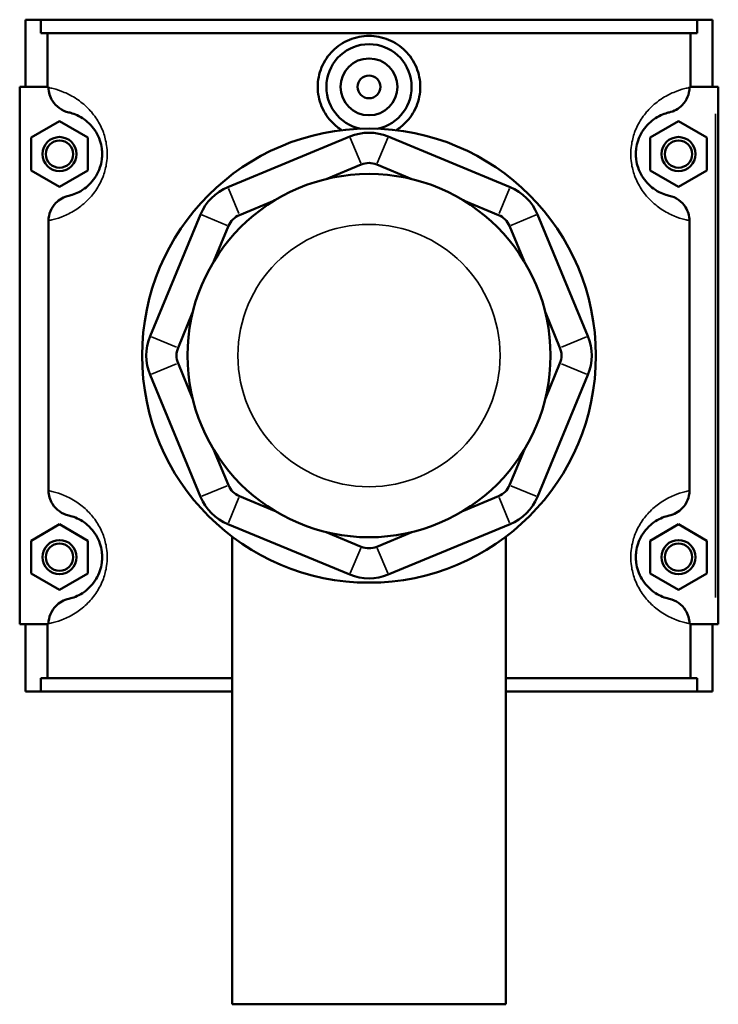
# Model space of a CAD drawing. Header units: inches. Extents: x -1.5 to 48.1, y -2 to 47.5.
# Tile 5 of 8: x 16.6 to 21.4, y 31 to 37.9. Entities that reach past the tile are written whole.
import ezdxf

# ---------------------------------------------------------------- set-up
doc = ezdxf.new("R2010")
doc.units = ezdxf.units.IN
doc.header["$MEASUREMENT"] = 0
doc.layers.add('Visible (ANSI)', color=7, linetype='Continuous', lineweight=50)
doc.layers.add('Visible Narrow (ANSI)', color=7, linetype='Continuous', lineweight=35)

msp = doc.modelspace()

# ---------------------------------------------------------------- linework, layer by layer
at = {"layer": 'Visible (ANSI)'}
for p, q in [((16.6419, 37.8592), (16.6419, 37.3942)), ((16.6419, 37.8592), (16.7481, 37.8592)), ((16.7481, 37.8592), (21.2956, 37.8592)), ((16.7481, 37.7662), (16.7481, 37.8592)), ((21.2956, 37.8592), (21.2956, 37.7662)), ((21.2956, 37.8592), (21.4019, 37.8592)), ((21.4019, 37.8592), (21.4019, 37.3942)), ((21.2956, 37.7662), (16.7481, 37.7662)), ((16.7943, 37.3942), (16.7943, 37.7662)), ((21.2494, 37.3942), (21.2494, 37.7662)), ((16.8024, 37.3942), (16.6025, 37.3942)), ((16.6025, 37.3942), (16.6025, 33.6742)), ((16.8024, 37.3942), (16.8024, 37.3894)), ((21.2413, 37.3894), (21.2413, 37.3942)), ((21.2413, 37.3942), (21.4215, 37.3942)), ((21.4215, 37.3942), (21.4412, 37.3942)), ((21.4412, 33.6742), (21.4412, 37.3942)), ((16.6812, 37.0428), (16.8781, 37.1565)), ((16.8781, 37.1565), (17.0749, 37.0428)), ((21.1656, 37.1565), (20.9688, 37.0428)), ((21.3625, 37.0428), (21.1656, 37.1565)), ((16.6812, 36.8155), (16.6812, 37.0428)), ((17.0749, 37.0428), (17.0749, 36.8155)), ((18.8882, 37.0503), (18.0443, 36.7007)), ((19.9994, 36.7007), (19.1555, 37.0503)), ((20.9688, 37.0428), (20.9688, 36.8155)), ((21.3625, 36.8155), (21.3625, 37.0428)), ((16.8781, 36.7019), (16.6812, 36.8155)), ((17.0749, 36.8155), (16.8781, 36.7019)), ((18.7245, 36.7557), (18.9684, 36.8567)), ((19.0753, 36.8567), (19.3192, 36.7557)), ((20.9688, 36.8155), (21.1656, 36.7019)), ((21.1656, 36.7019), (21.3625, 36.8155)), ((18.1245, 36.5072), (18.3684, 36.6082)), ((19.6753, 36.6082), (19.9192, 36.5072)), ((16.8024, 36.469), (16.8024, 34.5994)), ((17.8553, 36.5117), (17.5058, 35.6678)), ((20.538, 35.6678), (20.1884, 36.5117)), ((21.2413, 34.5994), (21.2413, 36.469)), ((17.9479, 36.1876), (18.0489, 36.4316)), ((19.9948, 36.4316), (20.0959, 36.1876)), ((17.6993, 35.5877), (17.8004, 35.8316)), ((20.2433, 35.8316), (20.3444, 35.5877)), ((17.8004, 35.2368), (17.6993, 35.4807)), ((20.3444, 35.4807), (20.2433, 35.2368)), ((17.5058, 35.4006), (17.8553, 34.5566)), ((20.1884, 34.5566), (20.538, 35.4006)), ((18.0489, 34.6368), (17.9479, 34.8808)), ((20.0959, 34.8808), (19.9948, 34.6368)), ((18.3684, 34.4602), (18.1245, 34.5612)), ((19.9192, 34.5612), (19.6753, 34.4602)), ((16.6812, 34.2528), (16.8781, 34.3665)), ((16.8781, 34.3665), (17.0749, 34.2528)), ((18.0443, 34.3677), (18.8882, 34.0181)), ((19.1555, 34.0181), (19.9994, 34.3677)), ((21.1656, 34.3665), (20.9688, 34.2528)), ((21.3625, 34.2528), (21.1656, 34.3665)), ((18.075, 34.28), (18.075, 31.0442)), ((18.9684, 34.2117), (18.7245, 34.3127)), ((19.3192, 34.3127), (19.0753, 34.2117)), ((19.9687, 34.28), (19.9687, 31.0442)), ((16.6812, 34.0255), (16.6812, 34.2528)), ((17.0749, 34.2528), (17.0749, 34.0255)), ((20.9688, 34.2528), (20.9688, 34.0255)), ((21.3625, 34.0255), (21.3625, 34.2528)), ((16.8781, 33.9119), (16.6812, 34.0255)), ((17.0749, 34.0255), (16.8781, 33.9119)), ((20.9688, 34.0255), (21.1656, 33.9119)), ((21.1656, 33.9119), (21.3625, 34.0255)), ((16.6025, 33.6742), (16.8024, 33.6742)), ((16.6419, 33.6742), (16.6419, 33.2092)), ((16.7943, 33.3022), (16.7943, 33.6742)), ((16.8024, 33.679), (16.8024, 33.6742)), ((21.2413, 33.6742), (21.2413, 33.679)), ((21.4215, 33.6742), (21.2413, 33.6742)), ((21.2494, 33.3022), (21.2494, 33.6742)), ((21.4019, 33.6742), (21.4019, 33.2092)), ((21.4412, 33.6742), (21.4215, 33.6742)), ((18.075, 33.3022), (16.7481, 33.3022)), ((16.7481, 33.2092), (16.7481, 33.3022)), ((21.2956, 33.3022), (19.9687, 33.3022)), ((21.2956, 33.3022), (21.2956, 33.2092)), ((16.7481, 33.2092), (16.6419, 33.2092)), ((16.7481, 33.2092), (18.075, 33.2092)), ((19.9687, 33.2092), (21.2956, 33.2092)), ((21.4019, 33.2092), (21.2956, 33.2092)), ((18.075, 31.0442), (19.9687, 31.0442))]:
    msp.add_line(p, q, dxfattribs=at)
for centre, radius in [((19.0219, 37.3942), 0.1969), ((19.0219, 37.3942), 0.0787), ((19.0219, 35.5342), 1.5715), ((16.8781, 36.9292), 0.1181), ((16.8781, 36.9292), 0.0945), ((21.1656, 36.9292), 0.1181), ((21.1656, 36.9292), 0.0945), ((19.0219, 35.5342), 1.2572), ((16.8781, 34.1392), 0.1181), ((16.8781, 34.1392), 0.0945), ((21.1656, 34.1392), 0.1181), ((21.1656, 34.1392), 0.0945)]:
    msp.add_circle(centre, radius, dxfattribs=at)
for centre, radius, start, end in [((19.0219, 37.3942), 0.2953, 281.25207, 258.74793), ((19.0219, 36.7277), 0.3492, 67.5, 112.5), ((19.0219, 36.7277), 0.1397, 67.5, 112.5), ((18.1779, 36.3781), 0.3492, 112.5, 157.5), ((19.8658, 36.3781), 0.3492, 22.5, 67.5), ((18.1779, 36.3781), 0.1397, 112.5, 157.5), ((19.8658, 36.3781), 0.1397, 22.5, 67.5), ((17.8284, 35.5342), 0.3492, 157.5, 202.5), ((20.2153, 35.5342), 0.3492, 337.5, 22.5), ((17.8284, 35.5342), 0.1397, 157.5, 202.5), ((20.2153, 35.5342), 0.1397, 337.5, 22.5), ((18.1779, 34.6903), 0.1397, 202.5, 247.5), ((19.8658, 34.6903), 0.1397, 292.5, 337.5), ((18.1779, 34.6903), 0.3492, 202.5, 247.5), ((19.8658, 34.6903), 0.3492, 292.5, 337.5), ((19.0219, 34.3407), 0.1397, 247.5, 292.5), ((19.0219, 34.3407), 0.3492, 247.5, 292.5)]:
    msp.add_arc(centre, radius, start, end, dxfattribs=at)
for points, knots in [([(18.8345, 37.0944), (18.8111, 37.1089), (18.7898, 37.1259), (18.7396, 37.1755), (18.7122, 37.2151), (18.6757, 37.3022), (18.6666, 37.3496), (18.6666, 37.4388), (18.6757, 37.4862), (18.7122, 37.5733), (18.7396, 37.6129), (18.8027, 37.6754), (18.8426, 37.7024), (18.9299, 37.7382), (18.9774, 37.747), (19.0663, 37.747), (19.1138, 37.7382), (19.2011, 37.7024), (19.241, 37.6754), (19.3041, 37.6129), (19.3316, 37.5733), (19.3681, 37.4862), (19.3771, 37.4388), (19.3771, 37.3942)], [1.835834, 1.835834, 1.835834, 1.835834, 2.035297, 2.035297, 2.374881, 2.374881, 2.714465, 2.714465, 3.054049, 3.054049, 3.393633, 3.393633, 3.732665, 3.732665, 4.071698, 4.071698, 4.41073, 4.41073, 4.749762, 4.749762, 5.089346, 5.089346, 5.42893, 5.42893, 5.42893, 5.42893]), ([(16.8024, 37.3894), (16.8024, 37.3732), (16.8047, 37.3571), (16.8137, 37.326), (16.8204, 37.3112), (16.8415, 37.2774), (16.858, 37.2601), (16.8971, 37.2325), (16.9194, 37.2226), (16.943, 37.2173)], [-0.6114062, -0.6114062, -0.6114062, -0.6114062, -0.4880421, -0.4880421, -0.3645154, -0.3645154, -0.184164, -0.184164, 0, 0, 0, 0]), ([(19.3771, 37.3942), (19.3771, 37.3496), (19.3681, 37.3022), (19.3316, 37.2151), (19.3041, 37.1755), (19.254, 37.1259), (19.2326, 37.1089), (19.2092, 37.0944)], [0, 0, 0, 0, 0.339584, 0.339584, 0.679168, 0.679168, 0.8786311, 0.8786311, 0.8786311, 0.8786311]), ([(21.1007, 37.2173), (21.1179, 37.2211), (21.1344, 37.2274), (21.1652, 37.2445), (21.1793, 37.2553), (21.2074, 37.2842), (21.22, 37.3033), (21.2369, 37.345), (21.2413, 37.3671), (21.2413, 37.3894)], [-0.6108027, -0.6108027, -0.6108027, -0.6108027, -0.4770763, -0.4770763, -0.3427203, -0.3427203, -0.1698946, -0.1698946, 0, 0, 0, 0]), ([(16.943, 37.2173), (16.9472, 37.2163), (16.9518, 37.2152), (16.9692, 37.2104), (16.9841, 37.2054), (17.0162, 37.1907), (17.0331, 37.1815), (17.0656, 37.158), (17.0809, 37.145), (17.1084, 37.1149), (17.1206, 37.099), (17.1418, 37.0635), (17.1509, 37.0444), (17.1639, 37.0056), (17.1684, 36.9866), (17.1725, 36.9545), (17.1734, 36.9418), (17.1734, 36.9292), (17.1734, 36.9166), (17.1725, 36.9039), (17.1684, 36.8718), (17.1639, 36.8528), (17.1509, 36.814), (17.1418, 36.7949), (17.1206, 36.7594), (17.1084, 36.7435), (17.0809, 36.7134), (17.0656, 36.7004), (17.0331, 36.6769), (17.0162, 36.6677), (16.9841, 36.653), (16.9692, 36.648), (16.9518, 36.6432), (16.9472, 36.6421), (16.943, 36.6411)], [0.553667, 0.553667, 0.553667, 0.553667, 0.778803, 0.778803, 1.345193, 1.345193, 1.851654, 1.851654, 2.262205, 2.262205, 2.595706, 2.595706, 2.893033, 2.893033, 3.138035, 3.138035, 3.291162, 3.291162, 3.291162, 3.444288, 3.444288, 3.689291, 3.689291, 3.986618, 3.986618, 4.320119, 4.320119, 4.73067, 4.73067, 5.237131, 5.237131, 5.803521, 5.803521, 6.028657, 6.028657, 6.028657, 6.028657]), ([(21.1007, 36.6411), (21.0965, 36.6421), (21.0919, 36.6432), (21.0745, 36.648), (21.0596, 36.653), (21.0275, 36.6677), (21.0107, 36.6769), (20.9782, 36.7004), (20.9629, 36.7134), (20.9354, 36.7435), (20.9231, 36.7594), (20.9019, 36.7949), (20.8928, 36.814), (20.8798, 36.8528), (20.8753, 36.8718), (20.8712, 36.9039), (20.8704, 36.9166), (20.8704, 36.9292), (20.8704, 36.9418), (20.8712, 36.9545), (20.8753, 36.9866), (20.8798, 37.0056), (20.8928, 37.0444), (20.9019, 37.0635), (20.9231, 37.099), (20.9354, 37.1149), (20.9629, 37.145), (20.9782, 37.158), (21.0107, 37.1815), (21.0275, 37.1907), (21.0596, 37.2054), (21.0745, 37.2104), (21.0919, 37.2152), (21.0965, 37.2163), (21.1007, 37.2173)], [0.553665, 0.553665, 0.553665, 0.553665, 0.7788, 0.7788, 1.345189, 1.345189, 1.851653, 1.851653, 2.262204, 2.262204, 2.595705, 2.595705, 2.893032, 2.893032, 3.138034, 3.138034, 3.291161, 3.291161, 3.291161, 3.444287, 3.444287, 3.689289, 3.689289, 3.986616, 3.986616, 4.320117, 4.320117, 4.730668, 4.730668, 5.237133, 5.237133, 5.803522, 5.803522, 6.028656, 6.028656, 6.028656, 6.028656]), ([(16.943, 36.6411), (16.9258, 36.6373), (16.9093, 36.631), (16.8785, 36.6139), (16.8644, 36.6031), (16.8363, 36.5742), (16.8238, 36.5551), (16.8068, 36.5134), (16.8024, 36.4913), (16.8024, 36.469)], [-0.6108027, -0.6108027, -0.6108027, -0.6108027, -0.4770763, -0.4770763, -0.3427203, -0.3427203, -0.1698946, -0.1698946, 0, 0, 0, 0]), ([(21.2413, 36.469), (21.2413, 36.4852), (21.239, 36.5013), (21.23, 36.5324), (21.2233, 36.5472), (21.2022, 36.581), (21.1857, 36.5983), (21.1467, 36.6259), (21.1243, 36.6358), (21.1007, 36.6411)], [-0.6114062, -0.6114062, -0.6114062, -0.6114062, -0.4880421, -0.4880421, -0.3645154, -0.3645154, -0.184164, -0.184164, 0, 0, 0, 0]), ([(16.8024, 34.5994), (16.8024, 34.5832), (16.8047, 34.5671), (16.8137, 34.536), (16.8204, 34.5212), (16.8415, 34.4874), (16.858, 34.4701), (16.8971, 34.4425), (16.9194, 34.4326), (16.943, 34.4273)], [-0.6114062, -0.6114062, -0.6114062, -0.6114062, -0.4880421, -0.4880421, -0.3645154, -0.3645154, -0.184164, -0.184164, 0, 0, 0, 0]), ([(21.1007, 34.4273), (21.1179, 34.4311), (21.1344, 34.4374), (21.1652, 34.4545), (21.1793, 34.4653), (21.2074, 34.4942), (21.22, 34.5133), (21.2369, 34.555), (21.2413, 34.5771), (21.2413, 34.5994)], [-0.6108027, -0.6108027, -0.6108027, -0.6108027, -0.4770763, -0.4770763, -0.3427203, -0.3427203, -0.1698946, -0.1698946, 0, 0, 0, 0]), ([(16.943, 34.4273), (16.9472, 34.4263), (16.9518, 34.4252), (16.9692, 34.4204), (16.9841, 34.4154), (17.0162, 34.4007), (17.0331, 34.3915), (17.0656, 34.368), (17.0809, 34.355), (17.1084, 34.3249), (17.1206, 34.309), (17.1418, 34.2735), (17.1509, 34.2544), (17.1639, 34.2156), (17.1684, 34.1966), (17.1725, 34.1645), (17.1734, 34.1518), (17.1734, 34.1392), (17.1734, 34.1266), (17.1725, 34.1139), (17.1684, 34.0818), (17.1639, 34.0628), (17.1509, 34.024), (17.1418, 34.0049), (17.1206, 33.9694), (17.1084, 33.9535), (17.0809, 33.9234), (17.0656, 33.9104), (17.0331, 33.8869), (17.0162, 33.8777), (16.9841, 33.863), (16.9692, 33.858), (16.9518, 33.8532), (16.9472, 33.8521), (16.943, 33.8511)], [0.553667, 0.553667, 0.553667, 0.553667, 0.778802, 0.778802, 1.345192, 1.345192, 1.851654, 1.851654, 2.262205, 2.262205, 2.595706, 2.595706, 2.893033, 2.893033, 3.138035, 3.138035, 3.291162, 3.291162, 3.291162, 3.444288, 3.444288, 3.689291, 3.689291, 3.986618, 3.986618, 4.320119, 4.320119, 4.730669, 4.730669, 5.237132, 5.237132, 5.803522, 5.803522, 6.028657, 6.028657, 6.028657, 6.028657]), ([(21.1007, 33.8511), (21.0965, 33.8521), (21.0919, 33.8532), (21.0745, 33.858), (21.0596, 33.863), (21.0275, 33.8777), (21.0107, 33.8869), (20.9782, 33.9104), (20.9629, 33.9234), (20.9354, 33.9535), (20.9231, 33.9694), (20.9019, 34.0049), (20.8928, 34.024), (20.8798, 34.0628), (20.8753, 34.0818), (20.8712, 34.1139), (20.8704, 34.1266), (20.8704, 34.1392), (20.8704, 34.1518), (20.8712, 34.1645), (20.8753, 34.1966), (20.8798, 34.2156), (20.8928, 34.2544), (20.9019, 34.2735), (20.9231, 34.309), (20.9354, 34.3249), (20.9629, 34.355), (20.9782, 34.368), (21.0107, 34.3915), (21.0275, 34.4007), (21.0596, 34.4154), (21.0745, 34.4204), (21.0919, 34.4252), (21.0965, 34.4263), (21.1007, 34.4273)], [0.553334, 0.553334, 0.553334, 0.553334, 0.778454, 0.778454, 1.344832, 1.344832, 1.851325, 1.851325, 2.261878, 2.261878, 2.595374, 2.595374, 2.892701, 2.892701, 3.137703, 3.137703, 3.29083, 3.29083, 3.29083, 3.443956, 3.443956, 3.688958, 3.688958, 3.986285, 3.986285, 4.319781, 4.319781, 4.730334, 4.730334, 5.236827, 5.236827, 5.803205, 5.803205, 6.028325, 6.028325, 6.028325, 6.028325]), ([(16.943, 33.8511), (16.9258, 33.8473), (16.9093, 33.841), (16.8785, 33.8239), (16.8644, 33.8131), (16.8363, 33.7842), (16.8238, 33.7651), (16.8068, 33.7234), (16.8024, 33.7013), (16.8024, 33.679)], [-0.6108027, -0.6108027, -0.6108027, -0.6108027, -0.4770763, -0.4770763, -0.3427203, -0.3427203, -0.1698946, -0.1698946, 0, 0, 0, 0]), ([(21.2413, 33.679), (21.2413, 33.6952), (21.239, 33.7113), (21.23, 33.7424), (21.2233, 33.7572), (21.2022, 33.791), (21.1857, 33.8083), (21.1467, 33.8359), (21.1243, 33.8458), (21.1007, 33.8511)], [-0.6114062, -0.6114062, -0.6114062, -0.6114062, -0.4880421, -0.4880421, -0.3645154, -0.3645154, -0.184164, -0.184164, 0, 0, 0, 0])]:
    msp.add_open_spline(points, degree=3, knots=knots, dxfattribs=at)
at = {"layer": 'Visible Narrow (ANSI)'}
for p, q in [((21.4215, 37.2082), (21.4215, 33.8602)), ((18.9644, 36.8664), (18.8922, 37.0406)), ((19.0793, 36.8664), (19.1515, 37.0406)), ((18.0483, 36.6911), (18.1205, 36.5168)), ((19.9232, 36.5168), (19.9954, 36.6911)), ((18.0392, 36.4356), (17.865, 36.5077)), ((20.0045, 36.4356), (20.1787, 36.5077)), ((17.6897, 35.5917), (17.5154, 35.6638)), ((20.3541, 35.5917), (20.5283, 35.6638)), ((17.6897, 35.4767), (17.5154, 35.4046)), ((20.3541, 35.4767), (20.5283, 35.4046)), ((18.0392, 34.6328), (17.865, 34.5607)), ((20.0045, 34.6328), (20.1787, 34.5607)), ((18.1205, 34.5516), (18.0483, 34.3773)), ((19.9232, 34.5516), (19.9954, 34.3773)), ((18.9644, 34.202), (18.8922, 34.0278)), ((19.0793, 34.202), (19.1515, 34.0278))]:
    msp.add_line(p, q, dxfattribs=at)
msp.add_circle((19.0219, 35.5342), 0.908, dxfattribs=at)
for points, knots in [([(16.8024, 36.469), (16.812, 36.4709), (16.8228, 36.4732), (16.8565, 36.4818), (16.8822, 36.4896), (16.9375, 36.513), (16.9666, 36.5277), (17.0226, 36.5651), (17.049, 36.5858), (17.0964, 36.6337), (17.1175, 36.6589), (17.154, 36.7155), (17.1697, 36.7459), (17.1922, 36.8077), (17.1999, 36.8379), (17.2071, 36.889), (17.2085, 36.9091), (17.2085, 36.9292), (17.2085, 36.9493), (17.2071, 36.9694), (17.1999, 37.0205), (17.1922, 37.0507), (17.1697, 37.1125), (17.154, 37.1429), (17.1175, 37.1995), (17.0964, 37.2247), (17.049, 37.2726), (17.0226, 37.2933), (16.9666, 37.3307), (16.9375, 37.3453), (16.8822, 37.3688), (16.8565, 37.3766), (16.8228, 37.3852), (16.812, 37.3875), (16.8024, 37.3894)], [-6.12408, -6.12408, -6.12408, -6.12408, -5.803521, -5.803521, -5.237131, -5.237131, -4.73067, -4.73067, -4.320119, -4.320119, -3.986618, -3.986618, -3.689291, -3.689291, -3.444288, -3.444288, -3.291162, -3.291162, -3.291162, -3.138035, -3.138035, -2.893033, -2.893033, -2.595706, -2.595706, -2.262205, -2.262205, -1.851654, -1.851654, -1.345193, -1.345193, -0.778803, -0.778803, -0.458244, -0.458244, -0.458244, -0.458244]), ([(21.2413, 37.3894), (21.2318, 37.3875), (21.2209, 37.3852), (21.1872, 37.3766), (21.1615, 37.3688), (21.1062, 37.3453), (21.0771, 37.3307), (21.0211, 37.2933), (20.9947, 37.2726), (20.9473, 37.2247), (20.9262, 37.1995), (20.8897, 37.1429), (20.874, 37.1125), (20.8515, 37.0507), (20.8438, 37.0205), (20.8367, 36.9694), (20.8352, 36.9493), (20.8352, 36.9292), (20.8352, 36.9091), (20.8367, 36.889), (20.8438, 36.8379), (20.8515, 36.8077), (20.874, 36.7459), (20.8897, 36.7155), (20.9262, 36.6589), (20.9473, 36.6337), (20.9947, 36.5858), (21.0211, 36.5651), (21.0771, 36.5277), (21.1062, 36.513), (21.1615, 36.4896), (21.1872, 36.4818), (21.2209, 36.4732), (21.2318, 36.4709), (21.2413, 36.469)], [-6.124078, -6.124078, -6.124078, -6.124078, -5.803522, -5.803522, -5.237133, -5.237133, -4.730668, -4.730668, -4.320117, -4.320117, -3.986616, -3.986616, -3.689289, -3.689289, -3.444287, -3.444287, -3.291161, -3.291161, -3.291161, -3.138034, -3.138034, -2.893032, -2.893032, -2.595705, -2.595705, -2.262204, -2.262204, -1.851653, -1.851653, -1.345189, -1.345189, -0.7788, -0.7788, -0.458243, -0.458243, -0.458243, -0.458243]), ([(16.8024, 33.679), (16.812, 33.6809), (16.8228, 33.6832), (16.8565, 33.6918), (16.8822, 33.6996), (16.9375, 33.723), (16.9666, 33.7377), (17.0226, 33.7751), (17.049, 33.7958), (17.0964, 33.8437), (17.1175, 33.8689), (17.154, 33.9255), (17.1697, 33.9559), (17.1922, 34.0177), (17.1999, 34.0479), (17.2071, 34.099), (17.2085, 34.1191), (17.2085, 34.1392), (17.2085, 34.1593), (17.2071, 34.1794), (17.1999, 34.2305), (17.1922, 34.2607), (17.1697, 34.3225), (17.154, 34.3529), (17.1175, 34.4095), (17.0964, 34.4347), (17.049, 34.4826), (17.0226, 34.5033), (16.9666, 34.5407), (16.9375, 34.5553), (16.8822, 34.5788), (16.8565, 34.5866), (16.8228, 34.5952), (16.812, 34.5975), (16.8024, 34.5994)], [-6.124079, -6.124079, -6.124079, -6.124079, -5.803522, -5.803522, -5.237132, -5.237132, -4.730669, -4.730669, -4.320119, -4.320119, -3.986618, -3.986618, -3.689291, -3.689291, -3.444288, -3.444288, -3.291162, -3.291162, -3.291162, -3.138035, -3.138035, -2.893033, -2.893033, -2.595706, -2.595706, -2.262205, -2.262205, -1.851654, -1.851654, -1.345192, -1.345192, -0.778802, -0.778802, -0.458244, -0.458244, -0.458244, -0.458244]), ([(21.2413, 34.5994), (21.2318, 34.5975), (21.2209, 34.5952), (21.1872, 34.5866), (21.1615, 34.5788), (21.1062, 34.5553), (21.0771, 34.5407), (21.0211, 34.5033), (20.9947, 34.4826), (20.9473, 34.4347), (20.9262, 34.4095), (20.8897, 34.3529), (20.874, 34.3225), (20.8515, 34.2607), (20.8438, 34.2305), (20.8367, 34.1794), (20.8352, 34.1593), (20.8352, 34.1392), (20.8352, 34.1191), (20.8367, 34.099), (20.8438, 34.0479), (20.8515, 34.0177), (20.874, 33.9559), (20.8897, 33.9255), (20.9262, 33.8689), (20.9473, 33.8437), (20.9947, 33.7958), (21.0211, 33.7751), (21.0771, 33.7377), (21.1062, 33.723), (21.1615, 33.6996), (21.1872, 33.6918), (21.2209, 33.6832), (21.2318, 33.6809), (21.2413, 33.679)], [-6.123747, -6.123747, -6.123747, -6.123747, -5.803205, -5.803205, -5.236827, -5.236827, -4.730334, -4.730334, -4.319781, -4.319781, -3.986285, -3.986285, -3.688958, -3.688958, -3.443956, -3.443956, -3.29083, -3.29083, -3.29083, -3.137703, -3.137703, -2.892701, -2.892701, -2.595374, -2.595374, -2.261878, -2.261878, -1.851325, -1.851325, -1.344832, -1.344832, -0.778454, -0.778454, -0.457912, -0.457912, -0.457912, -0.457912])]:
    msp.add_open_spline(points, degree=3, knots=knots, dxfattribs=at)

doc.saveas('drawing.dxf')
